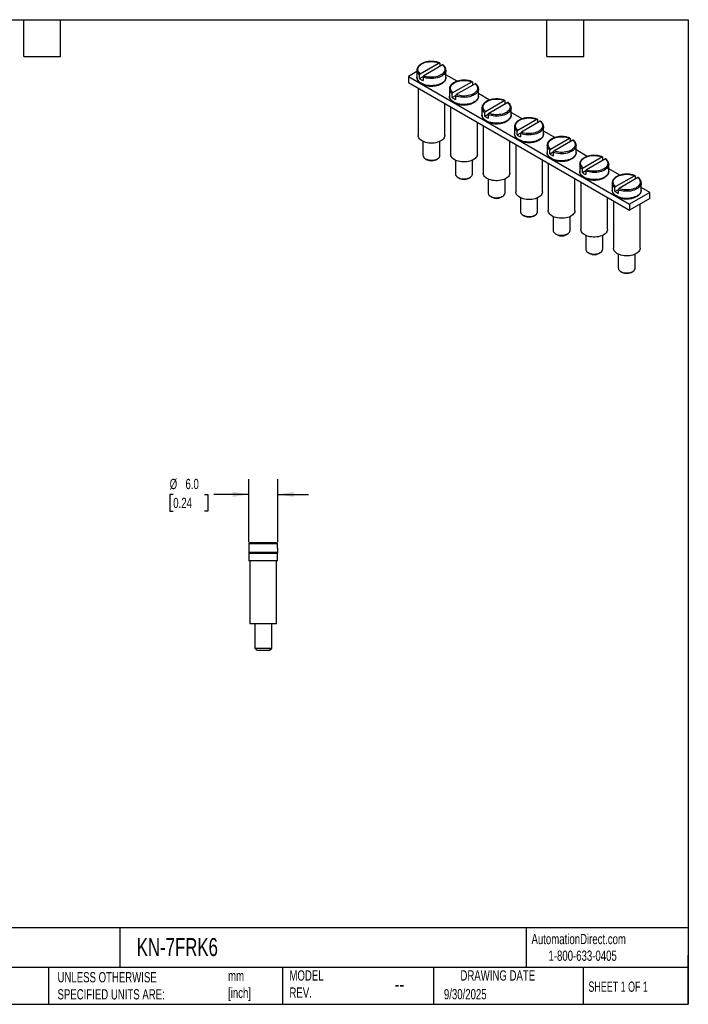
# Model space of a CAD drawing. Header units: millimetres. Extents: x 6 to 273, y 6 to 210.
# Tile 2 of 2: x 135 to 273, y 6 to 210. Entities that reach past the tile are written whole.
import ezdxf

# ---------------------------------------------------------------- set-up
doc = ezdxf.new("R2010")
doc.units = ezdxf.units.MM
doc.linetypes.add('SLD-Solid', pattern=[0])
doc.layers.add('DIMENSIONS', color=140, linetype='SLD-Solid', lineweight=25)
doc.layers.add('TEXT', color=140, linetype='SLD-Solid', lineweight=25)
doc.styles.add('SLDTEXTSTYLE0', font='TXT', dxfattribs={"width": 0.7})
doc.styles.add('SLDTEXTSTYLE1', font='TXT', dxfattribs={"width": 0.65})
doc.dimstyles.new('SLDDIMSTYLE1', dxfattribs={"dimtxt": 2.158008, "dimasz": 3.302, "dimexe": 0, "dimexo": 0.0625, "dimgap": 0.539502, "dimtad": 0, "dimtih": 1, "dimtoh": 1, "dimdec": 1, "dimrnd": 1e-09, "dimzin": 4, "dimdsep": 46, "dimtxsty": 'SLDTEXTSTYLE0', "dimsah": 1, "dimcen": 0.09, "dimadec": 0, "dimazin": 1, "dimtfac": 1, "dimtdec": 1, "dimtmove": 0, "dimatfit": 0, "dimfxl": 0, "dimfrac": 2, "dimtolj": 1, "dimtzin": 12, "dimarcsym": 0})

# ---------------------------------------------------------------- blocks, each defined once
blk = doc.blocks.new('_D_4')
at = {"layer": 'DIMENSIONS'}
for p, q in [((182.32, 101.74), (182.32, 114.75)), ((188.32, 101.74), (188.32, 114.75)), ((166.75, 111.58), (166.03, 111.58)), ((166.03, 111.58), (166.03, 108.15)), ((173.17, 111.58), (173.89, 111.58)), ((173.89, 111.58), (173.89, 108.15)), ((182.32, 111.58), (175.1, 111.58)), ((188.32, 111.58), (194.67, 111.58)), ((166.03, 108.15), (166.75, 108.15)), ((173.89, 108.15), (173.17, 108.15))]:
    blk.add_line(p, q, dxfattribs=at)
for points in [[(182.32, 111.58), (179.01, 112.09), (179.01, 111.07)], [(188.32, 111.58), (191.62, 111.07), (191.62, 112.09)]]:
    blk.add_solid(points, dxfattribs=at)
at = {"layer": 'DIMENSIONS', "char_height": 2.117, "attachment_point": 1, "style": 'SLDTEXTSTYLE0'}
for s, insert in [('%%c', (166.02, 114.79)), ('6.0', (169.28, 114.79)), ('0.24', (166.75, 110.88))]:
    blk.add_mtext(s, dxfattribs=dict(at, insert=insert))

msp = doc.modelspace()

# ---------------------------------------------------------------- linework, layer by layer
for p, q in [((217.04, 199.13), (217.04, 199.16)), ((217.74, 198.37), (221.63, 200.62)), ((222.34, 200.21), (218.44, 197.96)), ((221.78, 200.54), (221.78, 199.89)), ((217.04, 198.83), (215.3, 197.82)), ((215.3, 197.82), (260.91, 171.49)), ((215.3, 197.82), (215.3, 196.6)), ((217.04, 199.13), (217.04, 197.66)), ((217.04, 197.65), (217.04, 197.66)), ((217.59, 197.39), (217.59, 198.13)), ((217.59, 197.39), (218.32, 197.81)), ((218.3, 197.72), (218.3, 196.98)), ((223.04, 197.66), (223.04, 199.13)), ((223.04, 199.13), (223.04, 199.1)), ((225.33, 196.85), (223.04, 198.17)), ((215.3, 196.6), (260.91, 170.27)), ((217.29, 195.45), (217.29, 185.66)), ((223.76, 195.25), (223.76, 195.28)), ((223.76, 195.25), (223.76, 193.78)), ((224.45, 194.49), (228.35, 196.74)), ((229.06, 196.34), (225.16, 194.09)), ((228.49, 196.66), (228.49, 196.01)), ((229.76, 195.25), (229.75, 195.22)), ((229.76, 193.78), (229.76, 195.25)), ((223.76, 193.77), (223.76, 193.78)), ((224.31, 193.51), (224.31, 194.25)), ((224.31, 193.51), (225.04, 193.93)), ((225.02, 193.84), (225.02, 193.1)), ((232.04, 192.97), (229.76, 194.29)), ((222.79, 185.66), (222.79, 192.28)), ((224, 191.57), (224, 181.78)), ((230.47, 191.37), (230.47, 191.4)), ((230.47, 191.37), (230.47, 189.9)), ((231.17, 190.62), (235.07, 192.87)), ((235.77, 192.46), (231.88, 190.21)), ((235.21, 192.78), (235.21, 192.13)), ((236.47, 189.9), (236.47, 191.37)), ((236.47, 191.37), (236.47, 191.34)), ((230.47, 189.89), (230.47, 189.9)), ((231.03, 189.64), (231.03, 190.37)), ((231.03, 189.64), (231.75, 190.05)), ((231.73, 189.96), (231.73, 189.23)), ((238.76, 189.09), (236.47, 190.42)), ((237.89, 186.74), (241.78, 188.99)), ((229.51, 181.78), (229.51, 188.4)), ((230.72, 187.69), (230.72, 177.9)), ((237.19, 187.5), (237.19, 187.52)), ((237.19, 187.5), (237.19, 186.03)), ((242.49, 188.58), (238.6, 186.33)), ((241.93, 188.91), (241.93, 188.25)), ((243.19, 186.03), (243.19, 187.5)), ((243.19, 187.5), (243.19, 187.47)), ((237.19, 186.01), (237.19, 186.03)), ((237.74, 185.76), (237.74, 186.49)), ((237.74, 185.76), (238.47, 186.18)), ((238.45, 186.08), (238.45, 185.35)), ((245.48, 185.22), (243.19, 186.54)), ((244.61, 182.86), (248.5, 185.11)), ((248.65, 185.03), (248.65, 184.38)), ((218.29, 184.43), (218.29, 181.57)), ((221.79, 181.57), (221.79, 184.43)), ((236.22, 177.9), (236.22, 184.52)), ((237.44, 183.82), (237.44, 174.02)), ((243.91, 183.62), (243.91, 183.65)), ((243.91, 183.62), (243.91, 182.15)), ((249.21, 184.7), (245.31, 182.45)), ((249.91, 182.15), (249.91, 183.62)), ((249.91, 183.62), (249.91, 183.59)), ((218.8, 180.86), (219.15, 180.66)), ((220.92, 180.66), (221.28, 180.86)), ((243.91, 182.13), (243.91, 182.15)), ((244.46, 181.88), (244.46, 182.61)), ((244.46, 181.88), (245.19, 182.3)), ((245.17, 182.21), (245.17, 181.47)), ((252.2, 181.34), (249.91, 182.66)), ((251.32, 178.98), (255.22, 181.23)), ((255.36, 181.15), (255.36, 180.5)), ((225.01, 180.55), (225.01, 177.7)), ((228.51, 177.7), (228.51, 180.55)), ((242.94, 174.02), (242.94, 180.64)), ((244.16, 179.94), (244.16, 170.14)), ((250.63, 179.74), (250.63, 179.77)), ((250.63, 179.74), (250.63, 178.27)), ((255.93, 180.82), (252.03, 178.57)), ((256.63, 179.74), (256.62, 179.71)), ((256.63, 178.27), (256.63, 179.74)), ((225.52, 176.98), (225.87, 176.78)), ((227.64, 176.78), (227.99, 176.98)), ((250.63, 178.26), (250.63, 178.27)), ((251.18, 178), (251.18, 178.74)), ((251.18, 178), (251.91, 178.42)), ((251.89, 178.33), (251.89, 177.59)), ((258.91, 177.46), (256.63, 178.78)), ((258.04, 175.1), (261.94, 177.35)), ((262.64, 176.95), (258.75, 174.7)), ((262.08, 177.27), (262.08, 176.62)), ((231.72, 176.68), (231.72, 173.82)), ((235.22, 173.82), (235.22, 176.68)), ((249.66, 170.14), (249.66, 176.76)), ((250.88, 176.06), (250.88, 166.27)), ((257.34, 175.86), (257.34, 175.89)), ((257.34, 175.86), (257.34, 174.39)), ((257.9, 174.12), (257.9, 174.86)), ((263.34, 174.39), (263.34, 175.86)), ((263.34, 175.86), (263.34, 175.83)), ((265.08, 173.9), (263.34, 174.91)), ((232.23, 173.1), (232.59, 172.9)), ((234.36, 172.9), (234.71, 173.1)), ((238.44, 172.8), (238.44, 169.94)), ((241.94, 169.94), (241.94, 172.8)), ((256.38, 166.27), (256.38, 172.89)), ((257.34, 174.38), (257.34, 174.39)), ((257.9, 174.12), (258.62, 174.54)), ((258.6, 174.45), (258.6, 173.72)), ((265.08, 173.9), (260.91, 171.49)), ((265.08, 172.68), (265.08, 173.9)), ((257.59, 172.18), (257.59, 162.39)), ((265.08, 172.68), (260.91, 170.27)), ((260.91, 171.49), (260.91, 170.27)), ((263.09, 162.39), (263.09, 171.53)), ((238.95, 169.23), (239.31, 169.02)), ((241.07, 169.02), (241.43, 169.23)), ((245.16, 168.92), (245.16, 166.06)), ((248.66, 166.06), (248.66, 168.92)), ((245.67, 165.35), (246.02, 165.14)), ((247.79, 165.14), (248.15, 165.35)), ((251.88, 165.04), (251.88, 162.18)), ((255.38, 162.18), (255.38, 165.04)), ((252.39, 161.47), (252.74, 161.27)), ((254.51, 161.27), (254.86, 161.47)), ((258.59, 161.16), (258.59, 158.31)), ((262.09, 158.31), (262.09, 161.16)), ((259.1, 157.59), (259.46, 157.39)), ((261.23, 157.39), (261.58, 157.59)), ((182.32, 100.47), (182.32, 99.57)), ((182.36, 100.47), (182.32, 100.47)), ((182.36, 101.37), (182.36, 100.47)), ((188.27, 101.37), (182.36, 101.37)), ((188.07, 101.57), (182.56, 101.57)), ((188.27, 100.47), (188.27, 101.37)), ((188.32, 100.47), (188.27, 100.47)), ((188.32, 99.57), (188.32, 100.47)), ((188.32, 99.57), (182.32, 99.57)), ((182.37, 99.37), (182.37, 97.87)), ((188.27, 99.37), (182.37, 99.37)), ((188.27, 97.87), (182.37, 97.87)), ((182.57, 97.87), (182.57, 84.87)), ((188.07, 84.87), (188.07, 97.87)), ((188.27, 97.87), (188.27, 99.37)), ((188.07, 84.87), (182.57, 84.87)), ((183.57, 84.87), (183.57, 79.87)), ((187.07, 79.87), (187.07, 84.87)), ((183.57, 79.87), (184.07, 79.37)), ((183.57, 79.87), (187.07, 79.87)), ((186.57, 79.37), (184.07, 79.37)), ((186.57, 79.37), (187.07, 79.87))]:
    msp.add_line(p, q)
at = {"flags": 128}
for points in [[(217.74, 198.37), (217.55, 198.56), (217.4, 198.75), (217.3, 198.96), (217.25, 199.17), (217.24, 199.38), (217.29, 199.6), (217.38, 199.8), (217.52, 200), (217.71, 200.19), (217.93, 200.36), (218.19, 200.51), (218.49, 200.64), (218.81, 200.75), (219.15, 200.83), (219.51, 200.88), (219.88, 200.91), (220.25, 200.9), (220.62, 200.87), (220.97, 200.82), (221.31, 200.73), (221.63, 200.62)], [(222.34, 200.21), (222.53, 200.03), (222.68, 199.83), (222.78, 199.63), (222.83, 199.42), (222.83, 199.2), (222.79, 198.99), (222.69, 198.78), (222.55, 198.58), (222.37, 198.4), (222.14, 198.23), (221.88, 198.08), (221.59, 197.95), (221.27, 197.84), (220.92, 197.76), (220.56, 197.7), (220.2, 197.68), (219.83, 197.68), (219.46, 197.71), (219.1, 197.77), (218.76, 197.85), (218.44, 197.96)], [(223.04, 197.66), (223.02, 197.5), (222.97, 197.28), (222.86, 197.07), (222.71, 196.87), (222.52, 196.69), (222.29, 196.51), (222.02, 196.36), (221.72, 196.23), (221.4, 196.12), (221.05, 196.03), (220.69, 195.97), (220.32, 195.94), (219.94, 195.93), (219.57, 195.95), (219.2, 196), (218.85, 196.07), (218.51, 196.17), (218.2, 196.29), (217.92, 196.43), (217.67, 196.6), (217.46, 196.78), (217.28, 196.97), (217.16, 197.18), (217.07, 197.39), (217.04, 197.61), (217.04, 197.65)], [(223.04, 199.1), (223.04, 199.09), (223, 198.87), (222.92, 198.66), (222.8, 198.45), (222.63, 198.25), (222.41, 198.07), (222.16, 197.9), (221.87, 197.76), (221.55, 197.64), (221.21, 197.54), (220.85, 197.46), (220.48, 197.42), (220.1, 197.4), (219.72, 197.41), (219.34, 197.45), (218.97, 197.51), (218.62, 197.6), (218.3, 197.72)], [(224.45, 194.49), (224.26, 194.68), (224.12, 194.87), (224.02, 195.08), (223.96, 195.29), (223.96, 195.51), (224, 195.72), (224.1, 195.93), (224.24, 196.12), (224.42, 196.31), (224.65, 196.48), (224.91, 196.63), (225.21, 196.76), (225.53, 196.87), (225.87, 196.95), (226.23, 197), (226.6, 197.03), (226.97, 197.03), (227.33, 197), (227.69, 196.94), (228.03, 196.85), (228.35, 196.74)], [(229.75, 195.22), (229.75, 195.22), (229.72, 195), (229.64, 194.78), (229.52, 194.57), (229.34, 194.38), (229.13, 194.19), (228.88, 194.03), (228.59, 193.88), (228.27, 193.76), (227.93, 193.66), (227.57, 193.58), (227.2, 193.54), (226.81, 193.52), (226.43, 193.53), (226.06, 193.57), (225.69, 193.63), (225.34, 193.72), (225.02, 193.84)], [(229.06, 196.34), (229.25, 196.15), (229.39, 195.95), (229.49, 195.75), (229.55, 195.54), (229.55, 195.32), (229.51, 195.11), (229.41, 194.9), (229.27, 194.71), (229.09, 194.52), (228.86, 194.35), (228.6, 194.2), (228.31, 194.07), (227.98, 193.96), (227.64, 193.88), (227.28, 193.83), (226.91, 193.8), (226.54, 193.8), (226.18, 193.83), (225.82, 193.89), (225.48, 193.98), (225.16, 194.09)], [(229.76, 193.78), (229.74, 193.62), (229.68, 193.4), (229.58, 193.19), (229.43, 193), (229.24, 192.81), (229.01, 192.64), (228.74, 192.48), (228.44, 192.35), (228.12, 192.24), (227.77, 192.15), (227.41, 192.09), (227.04, 192.06), (226.66, 192.05), (226.29, 192.07), (225.92, 192.12), (225.56, 192.19), (225.23, 192.29), (224.92, 192.41), (224.63, 192.56), (224.38, 192.72), (224.17, 192.9), (224, 193.09), (223.87, 193.3), (223.79, 193.51), (223.76, 193.73), (223.76, 193.77)], [(231.17, 190.62), (230.98, 190.8), (230.83, 191), (230.73, 191.2), (230.68, 191.41), (230.68, 191.63), (230.72, 191.84), (230.82, 192.05), (230.96, 192.25), (231.14, 192.43), (231.37, 192.6), (231.63, 192.75), (231.92, 192.88), (232.24, 192.99), (232.59, 193.07), (232.95, 193.12), (233.31, 193.15), (233.68, 193.15), (234.05, 193.12), (234.41, 193.06), (234.75, 192.98), (235.07, 192.87)], [(236.47, 191.34), (236.47, 191.34), (236.44, 191.12), (236.36, 190.9), (236.23, 190.69), (236.06, 190.5), (235.85, 190.31), (235.59, 190.15), (235.31, 190), (234.99, 189.88), (234.65, 189.78), (234.29, 189.71), (233.91, 189.66), (233.53, 189.64), (233.15, 189.65), (232.77, 189.69), (232.41, 189.75), (232.06, 189.85), (231.73, 189.96)], [(235.77, 192.46), (235.96, 192.27), (236.11, 192.08), (236.21, 191.87), (236.26, 191.66), (236.27, 191.45), (236.22, 191.23), (236.13, 191.03), (235.99, 190.83), (235.8, 190.64), (235.58, 190.47), (235.32, 190.32), (235.02, 190.19), (234.7, 190.08), (234.36, 190), (234, 189.95), (233.63, 189.92), (233.26, 189.92), (232.89, 189.96), (232.54, 190.01), (232.2, 190.1), (231.88, 190.21)], [(236.47, 189.9), (236.46, 189.74), (236.4, 189.53), (236.3, 189.32), (236.15, 189.12), (235.95, 188.93), (235.72, 188.76), (235.46, 188.6), (235.16, 188.47), (234.83, 188.36), (234.49, 188.27), (234.13, 188.21), (233.75, 188.18), (233.38, 188.17), (233, 188.19), (232.64, 188.24), (232.28, 188.31), (231.95, 188.41), (231.63, 188.54), (231.35, 188.68), (231.1, 188.84), (230.89, 189.02), (230.72, 189.22), (230.59, 189.42), (230.51, 189.63), (230.47, 189.85), (230.47, 189.89)], [(237.89, 186.74), (237.7, 186.92), (237.55, 187.12), (237.45, 187.32), (237.4, 187.54), (237.39, 187.75), (237.44, 187.96), (237.53, 188.17), (237.67, 188.37), (237.86, 188.55), (238.08, 188.72), (238.35, 188.87), (238.64, 189), (238.96, 189.11), (239.3, 189.19), (239.66, 189.25), (240.03, 189.27), (240.4, 189.27), (240.77, 189.24), (241.13, 189.18), (241.47, 189.1), (241.78, 188.99)], [(243.19, 187.47), (243.19, 187.46), (243.16, 187.24), (243.08, 187.02), (242.95, 186.82), (242.78, 186.62), (242.56, 186.44), (242.31, 186.27), (242.02, 186.12), (241.71, 186), (241.37, 185.9), (241, 185.83), (240.63, 185.78), (240.25, 185.76), (239.87, 185.77), (239.49, 185.81), (239.13, 185.88), (238.78, 185.97), (238.45, 186.08)], [(242.49, 188.58), (242.68, 188.4), (242.83, 188.2), (242.93, 187.99), (242.98, 187.78), (242.99, 187.57), (242.94, 187.35), (242.85, 187.15), (242.71, 186.95), (242.52, 186.76), (242.3, 186.59), (242.03, 186.44), (241.74, 186.31), (241.42, 186.21), (241.08, 186.13), (240.72, 186.07), (240.35, 186.04), (239.98, 186.05), (239.61, 186.08), (239.25, 186.14), (238.91, 186.22), (238.6, 186.33)], [(222.79, 185.66), (222.78, 185.56), (222.74, 185.36), (222.65, 185.16), (222.51, 184.96), (222.33, 184.78), (222.12, 184.62), (221.86, 184.47), (221.58, 184.34), (221.27, 184.24), (220.94, 184.16), (220.59, 184.1), (220.23, 184.07), (219.87, 184.07), (219.52, 184.1), (219.17, 184.15), (218.84, 184.23), (218.52, 184.33), (218.24, 184.46), (217.98, 184.6), (217.76, 184.77), (217.58, 184.95), (217.44, 185.14), (217.34, 185.34), (217.29, 185.54), (217.29, 185.66)], [(243.19, 186.03), (243.18, 185.86), (243.12, 185.65), (243.01, 185.44), (242.86, 185.24), (242.67, 185.05), (242.44, 184.88), (242.17, 184.73), (241.88, 184.59), (241.55, 184.48), (241.21, 184.4), (240.84, 184.34), (240.47, 184.3), (240.1, 184.29), (239.72, 184.32), (239.35, 184.36), (239, 184.44), (238.66, 184.53), (238.35, 184.66), (238.07, 184.8), (237.82, 184.96), (237.61, 185.14), (237.44, 185.34), (237.31, 185.54), (237.23, 185.75), (237.19, 185.97), (237.19, 186.01)], [(244.61, 182.86), (244.42, 183.04), (244.27, 183.24), (244.17, 183.45), (244.12, 183.66), (244.11, 183.87), (244.16, 184.08), (244.25, 184.29), (244.39, 184.49), (244.58, 184.68), (244.8, 184.85), (245.06, 185), (245.36, 185.13), (245.68, 185.23), (246.02, 185.31), (246.38, 185.37), (246.75, 185.39), (247.12, 185.39), (247.49, 185.36), (247.84, 185.3), (248.18, 185.22), (248.5, 185.11)], [(249.91, 183.59), (249.91, 183.58), (249.87, 183.36), (249.79, 183.15), (249.67, 182.94), (249.5, 182.74), (249.28, 182.56), (249.03, 182.39), (248.74, 182.25), (248.42, 182.12), (248.08, 182.02), (247.72, 181.95), (247.35, 181.9), (246.97, 181.89), (246.59, 181.9), (246.21, 181.93), (245.84, 182), (245.49, 182.09), (245.17, 182.21)], [(249.21, 184.7), (249.4, 184.52), (249.55, 184.32), (249.65, 184.12), (249.7, 183.9), (249.7, 183.69), (249.66, 183.48), (249.56, 183.27), (249.42, 183.07), (249.24, 182.89), (249.01, 182.72), (248.75, 182.56), (248.46, 182.43), (248.14, 182.33), (247.79, 182.25), (247.43, 182.19), (247.07, 182.17), (246.7, 182.17), (246.33, 182.2), (245.97, 182.26), (245.63, 182.34), (245.31, 182.45)], [(218.29, 181.57), (218.3, 181.45), (218.36, 181.29), (218.47, 181.13), (218.61, 180.99), (218.8, 180.86), (219.02, 180.75), (219.27, 180.67), (219.54, 180.61), (219.82, 180.57), (220.11, 180.56), (220.4, 180.58), (220.67, 180.63), (220.93, 180.71), (221.17, 180.8), (221.37, 180.92), (221.54, 181.06), (221.67, 181.21), (221.75, 181.37), (221.79, 181.53), (221.79, 181.57)], [(229.51, 181.78), (229.5, 181.68), (229.46, 181.48), (229.36, 181.28), (229.23, 181.09), (229.05, 180.9), (228.83, 180.74), (228.58, 180.59), (228.3, 180.46), (227.99, 180.36), (227.66, 180.28), (227.31, 180.22), (226.95, 180.19), (226.59, 180.19), (226.24, 180.22), (225.89, 180.27), (225.55, 180.35), (225.24, 180.45), (224.95, 180.58), (224.7, 180.72), (224.48, 180.89), (224.3, 181.07), (224.16, 181.26), (224.06, 181.46), (224.01, 181.66), (224, 181.78)], [(249.91, 182.15), (249.89, 181.98), (249.84, 181.77), (249.73, 181.56), (249.58, 181.36), (249.39, 181.17), (249.16, 181), (248.89, 180.85), (248.59, 180.72), (248.27, 180.6), (247.92, 180.52), (247.56, 180.46), (247.19, 180.42), (246.81, 180.42), (246.44, 180.44), (246.07, 180.48), (245.72, 180.56), (245.38, 180.66), (245.07, 180.78), (244.79, 180.92), (244.54, 181.09), (244.33, 181.27), (244.15, 181.46), (244.03, 181.66), (243.94, 181.88), (243.91, 182.09), (243.91, 182.13)], [(251.32, 178.98), (251.13, 179.17), (250.99, 179.36), (250.89, 179.57), (250.83, 179.78), (250.83, 179.99), (250.88, 180.21), (250.97, 180.41), (251.11, 180.61), (251.29, 180.8), (251.52, 180.97), (251.78, 181.12), (252.08, 181.25), (252.4, 181.36), (252.74, 181.44), (253.1, 181.49), (253.47, 181.52), (253.84, 181.51), (254.2, 181.48), (254.56, 181.43), (254.9, 181.34), (255.22, 181.23)], [(256.62, 179.71), (256.62, 179.71), (256.59, 179.48), (256.51, 179.27), (256.39, 179.06), (256.21, 178.86), (256, 178.68), (255.75, 178.51), (255.46, 178.37), (255.14, 178.25), (254.8, 178.15), (254.44, 178.07), (254.07, 178.03), (253.68, 178.01), (253.3, 178.02), (252.93, 178.06), (252.56, 178.12), (252.21, 178.21), (251.89, 178.33)], [(255.93, 180.82), (256.12, 180.64), (256.26, 180.44), (256.36, 180.24), (256.42, 180.03), (256.42, 179.81), (256.38, 179.6), (256.28, 179.39), (256.14, 179.19), (255.96, 179.01), (255.73, 178.84), (255.47, 178.69), (255.18, 178.56), (254.85, 178.45), (254.51, 178.37), (254.15, 178.32), (253.78, 178.29), (253.41, 178.29), (253.05, 178.32), (252.69, 178.38), (252.35, 178.46), (252.03, 178.57)], [(225.01, 177.7), (225.02, 177.57), (225.08, 177.41), (225.18, 177.25), (225.33, 177.11), (225.52, 176.98), (225.74, 176.87), (225.99, 176.79), (226.26, 176.73), (226.54, 176.69), (226.83, 176.69), (227.11, 176.71), (227.39, 176.75), (227.65, 176.83), (227.89, 176.92), (228.09, 177.04), (228.26, 177.18), (228.39, 177.33), (228.47, 177.49), (228.5, 177.65), (228.51, 177.7)], [(236.22, 177.9), (236.22, 177.81), (236.17, 177.6), (236.08, 177.4), (235.95, 177.21), (235.77, 177.03), (235.55, 176.86), (235.3, 176.71), (235.01, 176.59), (234.7, 176.48), (234.37, 176.4), (234.03, 176.35), (233.67, 176.32), (233.31, 176.32), (232.95, 176.34), (232.6, 176.39), (232.27, 176.47), (231.96, 176.57), (231.67, 176.7), (231.42, 176.85), (231.2, 177.01), (231.01, 177.19), (230.87, 177.38), (230.78, 177.58), (230.73, 177.79), (230.72, 177.9)], [(256.63, 178.27), (256.61, 178.11), (256.55, 177.89), (256.45, 177.68), (256.3, 177.48), (256.11, 177.3), (255.88, 177.12), (255.61, 176.97), (255.31, 176.84), (254.99, 176.73), (254.64, 176.64), (254.28, 176.58), (253.91, 176.55), (253.53, 176.54), (253.16, 176.56), (252.79, 176.61), (252.43, 176.68), (252.1, 176.78), (251.79, 176.9), (251.5, 177.05), (251.25, 177.21), (251.04, 177.39), (250.87, 177.58), (250.74, 177.79), (250.66, 178), (250.63, 178.22), (250.63, 178.26)], [(258.04, 175.1), (257.85, 175.29), (257.7, 175.48), (257.6, 175.69), (257.55, 175.9), (257.55, 176.12), (257.59, 176.33), (257.69, 176.54), (257.83, 176.73), (258.01, 176.92), (258.24, 177.09), (258.5, 177.24), (258.79, 177.37), (259.11, 177.48), (259.46, 177.56), (259.82, 177.61), (260.18, 177.64), (260.55, 177.64), (260.92, 177.61), (261.28, 177.55), (261.62, 177.46), (261.94, 177.35)], [(262.64, 176.95), (262.83, 176.76), (262.98, 176.57), (263.08, 176.36), (263.13, 176.15), (263.14, 175.93), (263.09, 175.72), (263, 175.51), (262.86, 175.32), (262.67, 175.13), (262.45, 174.96), (262.19, 174.81), (261.89, 174.68), (261.57, 174.57), (261.23, 174.49), (260.87, 174.44), (260.5, 174.41), (260.13, 174.41), (259.76, 174.44), (259.41, 174.5), (259.07, 174.59), (258.75, 174.7)], [(263.34, 175.83), (263.34, 175.83), (263.31, 175.61), (263.23, 175.39), (263.1, 175.18), (262.93, 174.99), (262.72, 174.8), (262.46, 174.64), (262.18, 174.49), (261.86, 174.37), (261.52, 174.27), (261.16, 174.19), (260.78, 174.15), (260.4, 174.13), (260.02, 174.14), (259.64, 174.18), (259.28, 174.24), (258.93, 174.33), (258.6, 174.45)], [(231.72, 173.82), (231.74, 173.69), (231.8, 173.53), (231.9, 173.37), (232.05, 173.23), (232.24, 173.1), (232.46, 173), (232.7, 172.91), (232.97, 172.85), (233.26, 172.82), (233.54, 172.81), (233.83, 172.83), (234.11, 172.88), (234.37, 172.95), (234.6, 173.05), (234.81, 173.16), (234.98, 173.3), (235.1, 173.45), (235.19, 173.61), (235.22, 173.78), (235.22, 173.82)], [(242.94, 174.02), (242.94, 173.93), (242.89, 173.72), (242.8, 173.52), (242.66, 173.33), (242.49, 173.15), (242.27, 172.98), (242.02, 172.84), (241.73, 172.71), (241.42, 172.6), (241.09, 172.52), (240.74, 172.47), (240.39, 172.44), (240.03, 172.44), (239.67, 172.46), (239.32, 172.52), (238.99, 172.59), (238.68, 172.7), (238.39, 172.82), (238.13, 172.97), (237.91, 173.13), (237.73, 173.31), (237.59, 173.5), (237.5, 173.7), (237.45, 173.91), (237.44, 174.02)], [(263.34, 174.39), (263.33, 174.23), (263.27, 174.01), (263.17, 173.81), (263.02, 173.61), (262.82, 173.42), (262.59, 173.25), (262.33, 173.09), (262.03, 172.96), (261.7, 172.85), (261.36, 172.76), (261, 172.7), (260.62, 172.67), (260.25, 172.66), (259.87, 172.68), (259.51, 172.73), (259.15, 172.8), (258.82, 172.9), (258.5, 173.02), (258.22, 173.17), (257.97, 173.33), (257.76, 173.51), (257.59, 173.7), (257.46, 173.91), (257.38, 174.12), (257.34, 174.34), (257.34, 174.38)], [(238.44, 169.94), (238.45, 169.81), (238.51, 169.65), (238.62, 169.5), (238.77, 169.35), (238.95, 169.23), (239.17, 169.12), (239.42, 169.03), (239.69, 168.97), (239.97, 168.94), (240.26, 168.93), (240.55, 168.95), (240.83, 169), (241.09, 169.07), (241.32, 169.17), (241.53, 169.29), (241.69, 169.42), (241.82, 169.57), (241.9, 169.73), (241.94, 169.9), (241.94, 169.94)], [(249.66, 170.14), (249.65, 170.05), (249.61, 169.84), (249.52, 169.64), (249.38, 169.45), (249.2, 169.27), (248.99, 169.11), (248.73, 168.96), (248.45, 168.83), (248.14, 168.73), (247.81, 168.64), (247.46, 168.59), (247.1, 168.56), (246.74, 168.56), (246.39, 168.59), (246.04, 168.64), (245.71, 168.72), (245.39, 168.82), (245.11, 168.94), (244.85, 169.09), (244.63, 169.25), (244.45, 169.43), (244.31, 169.62), (244.21, 169.83), (244.16, 170.03), (244.16, 170.14)], [(245.16, 166.06), (245.17, 165.94), (245.23, 165.77), (245.34, 165.62), (245.48, 165.47), (245.67, 165.35), (245.89, 165.24), (246.14, 165.15), (246.41, 165.09), (246.69, 165.06), (246.98, 165.05), (247.27, 165.07), (247.54, 165.12), (247.8, 165.19), (248.04, 165.29), (248.24, 165.41), (248.41, 165.54), (248.54, 165.69), (248.62, 165.85), (248.66, 166.02), (248.66, 166.06)], [(256.38, 166.27), (256.37, 166.17), (256.33, 165.97), (256.23, 165.77), (256.1, 165.57), (255.92, 165.39), (255.7, 165.23), (255.45, 165.08), (255.17, 164.95), (254.86, 164.85), (254.53, 164.77), (254.18, 164.71), (253.82, 164.68), (253.46, 164.68), (253.11, 164.71), (252.76, 164.76), (252.42, 164.84), (252.11, 164.94), (251.82, 165.07), (251.57, 165.21), (251.35, 165.38), (251.17, 165.56), (251.03, 165.75), (250.93, 165.95), (250.88, 166.15), (250.88, 166.27)], [(251.88, 162.18), (251.89, 162.06), (251.95, 161.9), (252.05, 161.74), (252.2, 161.6), (252.39, 161.47), (252.61, 161.36), (252.86, 161.28), (253.13, 161.22), (253.41, 161.18), (253.7, 161.17), (253.98, 161.2), (254.26, 161.24), (254.52, 161.32), (254.76, 161.41), (254.96, 161.53), (255.13, 161.67), (255.26, 161.82), (255.34, 161.98), (255.37, 162.14), (255.38, 162.18)], [(263.09, 162.39), (263.09, 162.29), (263.04, 162.09), (262.95, 161.89), (262.82, 161.7), (262.64, 161.51), (262.42, 161.35), (262.17, 161.2), (261.88, 161.07), (261.57, 160.97), (261.24, 160.89), (260.9, 160.83), (260.54, 160.81), (260.18, 160.8), (259.82, 160.83), (259.47, 160.88), (259.14, 160.96), (258.83, 161.06), (258.54, 161.19), (258.29, 161.33), (258.07, 161.5), (257.88, 161.68), (257.74, 161.87), (257.65, 162.07), (257.6, 162.27), (257.59, 162.39)], [(258.59, 158.31), (258.61, 158.18), (258.67, 158.02), (258.77, 157.86), (258.92, 157.72), (259.11, 157.59), (259.33, 157.48), (259.57, 157.4), (259.84, 157.34), (260.13, 157.3), (260.41, 157.3), (260.7, 157.32), (260.98, 157.36), (261.24, 157.44), (261.47, 157.54), (261.68, 157.65), (261.85, 157.79), (261.97, 157.94), (262.06, 158.1), (262.09, 158.26), (262.09, 158.31)]]:
    msp.add_lwpolyline(points, dxfattribs=at)
for centre, radius, start, end in [((218.35, 199.2), 1.31, 183.001, 234.8777), ((219.34, 199.6), 2.82, 231.675, 248.3303), ((225.06, 195.32), 1.31, 183.001, 234.8777), ((226.06, 195.72), 2.82, 231.675, 248.3303), ((231.78, 191.44), 1.31, 183.001, 234.8777), ((232.78, 191.85), 2.82, 231.675, 248.3303), ((238.5, 187.56), 1.31, 183.001, 234.8777), ((239.49, 187.97), 2.82, 231.675, 248.3303), ((245.22, 183.69), 1.31, 183.001, 234.8777), ((246.21, 184.09), 2.82, 231.675, 248.3303), ((220.04, 182.32), 1.88, 241.9806, 298.0194), ((251.93, 179.81), 1.31, 183.001, 234.8777), ((252.93, 180.21), 2.82, 231.675, 248.3303), ((226.76, 178.44), 1.88, 241.9806, 298.0194), ((258.65, 175.93), 1.31, 183.001, 234.8777), ((233.47, 174.56), 1.88, 241.9806, 298.0194), ((259.65, 176.33), 2.82, 231.675, 248.3303), ((240.19, 170.68), 1.88, 241.9806, 298.0194), ((246.91, 166.8), 1.88, 241.9806, 298.0194), ((253.63, 162.93), 1.88, 241.9806, 298.0194), ((260.34, 159.05), 1.88, 241.9806, 298.0194), ((182.52, 99.57), 0.2, 180, 270), ((188.12, 99.57), 0.2, 270, 0)]:
    msp.add_arc(centre, radius, start, end)
for points, knots in [([(221.73, 200.64), (221.69, 200.65), (221.56, 200.7), (221.31, 200.78), (220.98, 200.86), (220.63, 200.91), (220.28, 200.94), (219.92, 200.95), (219.57, 200.93), (219.22, 200.88), (218.88, 200.81), (218.56, 200.72), (218.26, 200.6), (217.98, 200.47), (217.73, 200.31), (217.52, 200.13), (217.34, 199.94), (217.19, 199.73), (217.1, 199.52), (217.05, 199.32), (217.04, 199.21), (217.04, 199.16)], [0, 0, 0, 0, 0.020007, 0.075958, 0.131832, 0.18763, 0.243375, 0.299094, 0.35482, 0.410576, 0.466394, 0.522306, 0.578343, 0.634525, 0.69085, 0.747262, 0.803555, 0.859422, 0.914491, 0.968517, 1, 1, 1, 1]), ([(221.63, 200.62), (221.67, 200.64), (221.71, 200.65), (221.76, 200.62), (221.78, 200.58), (221.78, 200.54)], [0, 0, 0, 0, 0.5, 0.5, 1, 1, 1, 1]), ([(222.45, 200.22), (222.44, 200.22), (222.42, 200.24), (222.38, 200.23), (222.35, 200.22), (222.34, 200.21)], [0, 0, 0, 0, 0.352362, 0.732046, 1, 1, 1, 1]), ([(223.03, 199.1), (223.03, 199.13), (223.04, 199.23), (223.01, 199.4), (222.94, 199.62), (222.82, 199.82), (222.67, 200.02), (222.54, 200.15), (222.46, 200.21), (222.45, 200.22)], [0, 0, 0, 0, 0.072955, 0.250637, 0.428346, 0.607917, 0.790486, 0.97605, 1, 1, 1, 1]), ([(217.04, 197.64), (217.04, 197.57), (217.05, 197.43), (217.12, 197.22), (217.22, 197.01), (217.36, 196.82), (217.54, 196.63), (217.76, 196.46), (218.01, 196.31), (218.29, 196.17), (218.59, 196.06), (218.92, 195.97), (219.26, 195.9), (219.61, 195.86), (219.96, 195.84), (220.32, 195.85), (220.67, 195.88), (221.01, 195.94), (221.34, 196.02), (221.66, 196.12), (221.95, 196.25), (222.21, 196.39), (222.45, 196.56), (222.65, 196.74), (222.81, 196.94), (222.93, 197.16), (223.01, 197.37), (223.04, 197.55), (223.03, 197.66), (223.03, 197.68)], [0, 0, 0, 0, 0.034458, 0.070573, 0.106982, 0.143967, 0.181581, 0.219684, 0.258069, 0.296559, 0.335027, 0.37344, 0.411796, 0.450106, 0.488388, 0.526663, 0.56495, 0.603267, 0.641637, 0.680081, 0.718619, 0.757259, 0.795987, 0.834721, 0.873286, 0.911442, 0.94895, 0.985739, 1, 1, 1, 1]), ([(217.59, 198.13), (217.59, 198.17), (217.61, 198.22), (217.66, 198.31), (217.7, 198.35), (217.74, 198.37)], [0, 0, 0, 0, 0.5, 0.5, 1, 1, 1, 1]), ([(218.44, 197.96), (218.41, 197.94), (218.37, 197.9), (218.32, 197.81), (218.3, 197.76), (218.3, 197.72)], [0, 0, 0, 0, 0.5, 0.5, 1, 1, 1, 1]), ([(228.44, 196.76), (228.41, 196.77), (228.27, 196.83), (228.02, 196.9), (227.69, 196.98), (227.35, 197.04), (227, 197.07), (226.64, 197.07), (226.28, 197.05), (225.94, 197), (225.6, 196.93), (225.28, 196.84), (224.98, 196.73), (224.7, 196.59), (224.45, 196.43), (224.23, 196.25), (224.05, 196.06), (223.91, 195.85), (223.82, 195.64), (223.76, 195.45), (223.76, 195.33), (223.76, 195.28)], [0, 0, 0, 0, 0.020007, 0.075958, 0.131832, 0.18763, 0.243375, 0.299094, 0.35482, 0.410576, 0.466394, 0.522306, 0.578343, 0.634525, 0.69085, 0.747262, 0.803555, 0.859422, 0.914491, 0.968517, 1, 1, 1, 1]), ([(228.35, 196.74), (228.39, 196.77), (228.42, 196.77), (228.48, 196.74), (228.49, 196.71), (228.49, 196.66)], [0, 0, 0, 0, 0.5, 0.5, 1, 1, 1, 1]), ([(229.17, 196.34), (229.16, 196.35), (229.14, 196.36), (229.1, 196.35), (229.07, 196.34), (229.06, 196.34)], [0, 0, 0, 0, 0.352362, 0.732046, 1, 1, 1, 1]), ([(229.75, 195.22), (229.75, 195.25), (229.76, 195.35), (229.73, 195.53), (229.66, 195.74), (229.54, 195.94), (229.39, 196.14), (229.26, 196.27), (229.18, 196.33), (229.17, 196.34)], [0, 0, 0, 0, 0.072955, 0.250637, 0.428346, 0.607917, 0.790486, 0.97605, 1, 1, 1, 1]), ([(223.76, 193.77), (223.76, 193.7), (223.77, 193.55), (223.83, 193.34), (223.94, 193.14), (224.08, 192.94), (224.26, 192.75), (224.48, 192.58), (224.73, 192.43), (225.01, 192.29), (225.31, 192.18), (225.64, 192.09), (225.97, 192.02), (226.32, 191.98), (226.68, 191.96), (227.03, 191.97), (227.39, 192), (227.73, 192.06), (228.06, 192.14), (228.37, 192.24), (228.66, 192.37), (228.93, 192.52), (229.16, 192.68), (229.36, 192.87), (229.53, 193.07), (229.65, 193.28), (229.72, 193.5), (229.76, 193.67), (229.75, 193.78), (229.75, 193.81)], [0, 0, 0, 0, 0.034458, 0.070573, 0.106982, 0.143967, 0.181581, 0.219684, 0.258069, 0.296559, 0.335027, 0.37344, 0.411796, 0.450106, 0.488388, 0.526663, 0.56495, 0.603267, 0.641637, 0.680081, 0.718619, 0.757259, 0.795987, 0.834721, 0.873286, 0.911442, 0.94895, 0.985739, 1, 1, 1, 1]), ([(224.31, 194.25), (224.31, 194.29), (224.33, 194.34), (224.38, 194.43), (224.42, 194.47), (224.45, 194.49)], [0, 0, 0, 0, 0.5, 0.5, 1, 1, 1, 1]), ([(225.16, 194.09), (225.12, 194.06), (225.09, 194.03), (225.03, 193.93), (225.02, 193.88), (225.02, 193.84)], [0, 0, 0, 0, 0.5, 0.5, 1, 1, 1, 1]), ([(235.16, 192.88), (235.12, 192.89), (234.99, 192.95), (234.74, 193.03), (234.41, 193.1), (234.07, 193.16), (233.71, 193.19), (233.36, 193.19), (233, 193.17), (232.65, 193.13), (232.32, 193.06), (232, 192.96), (231.69, 192.85), (231.42, 192.71), (231.17, 192.55), (230.95, 192.38), (230.77, 192.18), (230.63, 191.98), (230.53, 191.76), (230.48, 191.57), (230.48, 191.45), (230.48, 191.41)], [0, 0, 0, 0, 0.020007, 0.075958, 0.131832, 0.18763, 0.243375, 0.299094, 0.35482, 0.410576, 0.466394, 0.522306, 0.578343, 0.634525, 0.69085, 0.747262, 0.803555, 0.859422, 0.914491, 0.968517, 1, 1, 1, 1]), ([(235.07, 192.87), (235.1, 192.89), (235.14, 192.89), (235.19, 192.86), (235.21, 192.83), (235.21, 192.78)], [0, 0, 0, 0, 0.5, 0.5, 1, 1, 1, 1]), ([(235.88, 192.46), (235.87, 192.47), (235.85, 192.48), (235.81, 192.48), (235.79, 192.46), (235.77, 192.46)], [0, 0, 0, 0, 0.352362, 0.732046, 1, 1, 1, 1]), ([(236.47, 191.34), (236.47, 191.37), (236.48, 191.47), (236.44, 191.65), (236.37, 191.86), (236.26, 192.07), (236.11, 192.26), (235.97, 192.39), (235.89, 192.45), (235.89, 192.46)], [0, 0, 0, 0, 0.072955, 0.250637, 0.428346, 0.607917, 0.790486, 0.97605, 1, 1, 1, 1]), ([(230.47, 189.89), (230.48, 189.82), (230.49, 189.68), (230.55, 189.46), (230.66, 189.26), (230.8, 189.06), (230.98, 188.88), (231.2, 188.7), (231.45, 188.55), (231.73, 188.42), (232.03, 188.3), (232.35, 188.21), (232.69, 188.14), (233.04, 188.1), (233.4, 188.08), (233.75, 188.09), (234.1, 188.12), (234.45, 188.18), (234.78, 188.26), (235.09, 188.36), (235.38, 188.49), (235.65, 188.64), (235.88, 188.8), (236.08, 188.99), (236.24, 189.19), (236.37, 189.4), (236.44, 189.62), (236.48, 189.8), (236.47, 189.9), (236.47, 189.93)], [0, 0, 0, 0, 0.034458, 0.070573, 0.106982, 0.143967, 0.181581, 0.219684, 0.258069, 0.296559, 0.335027, 0.37344, 0.411796, 0.450106, 0.488388, 0.526663, 0.56495, 0.603267, 0.641637, 0.680081, 0.718619, 0.757259, 0.795987, 0.834721, 0.873286, 0.911442, 0.94895, 0.985739, 1, 1, 1, 1]), ([(231.03, 190.37), (231.03, 190.41), (231.04, 190.46), (231.1, 190.56), (231.13, 190.59), (231.17, 190.62)], [0, 0, 0, 0, 0.5, 0.5, 1, 1, 1, 1]), ([(231.88, 190.21), (231.84, 190.19), (231.8, 190.15), (231.75, 190.06), (231.73, 190.01), (231.73, 189.96)], [0, 0, 0, 0, 0.5, 0.5, 1, 1, 1, 1]), ([(241.88, 189), (241.84, 189.02), (241.71, 189.07), (241.46, 189.15), (241.13, 189.23), (240.78, 189.28), (240.43, 189.31), (240.07, 189.31), (239.72, 189.29), (239.37, 189.25), (239.03, 189.18), (238.71, 189.09), (238.41, 188.97), (238.13, 188.83), (237.89, 188.67), (237.67, 188.5), (237.49, 188.3), (237.35, 188.1), (237.25, 187.88), (237.2, 187.69), (237.2, 187.57), (237.2, 187.53)], [0, 0, 0, 0, 0.020007, 0.075958, 0.131832, 0.18763, 0.243375, 0.299094, 0.35482, 0.410576, 0.466394, 0.522306, 0.578343, 0.634525, 0.69085, 0.747262, 0.803555, 0.859422, 0.914491, 0.968517, 1, 1, 1, 1]), ([(241.78, 188.99), (241.82, 189.01), (241.86, 189.01), (241.91, 188.98), (241.93, 188.95), (241.93, 188.91)], [0, 0, 0, 0, 0.5, 0.5, 1, 1, 1, 1]), ([(242.6, 188.58), (242.59, 188.59), (242.57, 188.6), (242.53, 188.6), (242.5, 188.58), (242.49, 188.58)], [0, 0, 0, 0, 0.352362, 0.732046, 1, 1, 1, 1]), ([(243.18, 187.46), (243.19, 187.49), (243.19, 187.6), (243.16, 187.77), (243.09, 187.98), (242.98, 188.19), (242.82, 188.38), (242.69, 188.51), (242.61, 188.58), (242.6, 188.58)], [0, 0, 0, 0, 0.0729553, 0.2506371, 0.4283462, 0.6079167, 0.7904863, 0.9760503, 1, 1, 1, 1]), ([(237.19, 186.01), (237.2, 185.94), (237.2, 185.8), (237.27, 185.59), (237.37, 185.38), (237.52, 185.18), (237.7, 185), (237.91, 184.83), (238.16, 184.67), (238.44, 184.54), (238.75, 184.42), (239.07, 184.33), (239.41, 184.27), (239.76, 184.22), (240.11, 184.21), (240.47, 184.21), (240.82, 184.24), (241.17, 184.3), (241.5, 184.38), (241.81, 184.49), (242.1, 184.61), (242.36, 184.76), (242.6, 184.93), (242.8, 185.11), (242.96, 185.31), (243.08, 185.52), (243.16, 185.74), (243.19, 185.92), (243.19, 186.02), (243.18, 186.05)], [0, 0, 0, 0, 0.034458, 0.070573, 0.106982, 0.143967, 0.181581, 0.219684, 0.258069, 0.296559, 0.335027, 0.37344, 0.411796, 0.450106, 0.488388, 0.526663, 0.56495, 0.603267, 0.641637, 0.680081, 0.718619, 0.757259, 0.795987, 0.834721, 0.873286, 0.911442, 0.94895, 0.985739, 1, 1, 1, 1]), ([(237.74, 186.49), (237.74, 186.54), (237.76, 186.59), (237.81, 186.68), (237.85, 186.72), (237.89, 186.74)], [0, 0, 0, 0, 0.5, 0.5, 1, 1, 1, 1]), ([(238.6, 186.33), (238.56, 186.31), (238.52, 186.27), (238.47, 186.18), (238.45, 186.13), (238.45, 186.08)], [0, 0, 0, 0, 0.5, 0.5, 1, 1, 1, 1]), ([(248.6, 185.12), (248.56, 185.14), (248.43, 185.19), (248.18, 185.27), (247.85, 185.35), (247.5, 185.4), (247.15, 185.43), (246.79, 185.44), (246.44, 185.42), (246.09, 185.37), (245.75, 185.3), (245.43, 185.21), (245.13, 185.09), (244.85, 184.95), (244.6, 184.8), (244.39, 184.62), (244.21, 184.43), (244.06, 184.22), (243.97, 184), (243.92, 183.81), (243.91, 183.69), (243.91, 183.65)], [0, 0, 0, 0, 0.020007, 0.075958, 0.131832, 0.18763, 0.243375, 0.299094, 0.35482, 0.410576, 0.466394, 0.522306, 0.578343, 0.634525, 0.69085, 0.747262, 0.803555, 0.859422, 0.914491, 0.968517, 1, 1, 1, 1]), ([(248.5, 185.11), (248.54, 185.13), (248.58, 185.14), (248.63, 185.11), (248.65, 185.07), (248.65, 185.03)], [0, 0, 0, 0, 0.5, 0.5, 1, 1, 1, 1]), ([(249.32, 184.71), (249.31, 184.71), (249.29, 184.72), (249.25, 184.72), (249.22, 184.71), (249.21, 184.7)], [0, 0, 0, 0, 0.352362, 0.732046, 1, 1, 1, 1]), ([(249.9, 183.59), (249.9, 183.62), (249.91, 183.72), (249.88, 183.89), (249.81, 184.11), (249.69, 184.31), (249.54, 184.5), (249.41, 184.63), (249.33, 184.7), (249.32, 184.71)], [0, 0, 0, 0, 0.072955, 0.250637, 0.428346, 0.607917, 0.790486, 0.97605, 1, 1, 1, 1]), ([(243.91, 182.13), (243.91, 182.06), (243.92, 181.92), (243.99, 181.71), (244.09, 181.5), (244.23, 181.31), (244.42, 181.12), (244.63, 180.95), (244.88, 180.79), (245.16, 180.66), (245.46, 180.55), (245.79, 180.46), (246.13, 180.39), (246.48, 180.35), (246.83, 180.33), (247.19, 180.33), (247.54, 180.37), (247.88, 180.42), (248.21, 180.5), (248.53, 180.61), (248.82, 180.73), (249.08, 180.88), (249.32, 181.05), (249.52, 181.23), (249.68, 181.43), (249.8, 181.64), (249.88, 181.86), (249.91, 182.04), (249.9, 182.14), (249.9, 182.17)], [0, 0, 0, 0, 0.034458, 0.070573, 0.106982, 0.143967, 0.181581, 0.219684, 0.258069, 0.296559, 0.335027, 0.37344, 0.411796, 0.450106, 0.488388, 0.526663, 0.56495, 0.603267, 0.641637, 0.680081, 0.718619, 0.757259, 0.795987, 0.834721, 0.873286, 0.911442, 0.94895, 0.985739, 1, 1, 1, 1]), ([(244.46, 182.61), (244.46, 182.66), (244.48, 182.71), (244.53, 182.8), (244.57, 182.84), (244.61, 182.86)], [0, 0, 0, 0, 0.5, 0.5, 1, 1, 1, 1]), ([(245.31, 182.45), (245.28, 182.43), (245.24, 182.39), (245.19, 182.3), (245.17, 182.25), (245.17, 182.21)], [0, 0, 0, 0, 0.5, 0.5, 1, 1, 1, 1]), ([(255.31, 181.25), (255.28, 181.26), (255.14, 181.31), (254.89, 181.39), (254.56, 181.47), (254.22, 181.52), (253.87, 181.55), (253.51, 181.56), (253.15, 181.54), (252.81, 181.49), (252.47, 181.42), (252.15, 181.33), (251.85, 181.21), (251.57, 181.08), (251.32, 180.92), (251.1, 180.74), (250.92, 180.55), (250.78, 180.34), (250.69, 180.13), (250.63, 179.93), (250.63, 179.82), (250.63, 179.77)], [0, 0, 0, 0, 0.020007, 0.075958, 0.131832, 0.18763, 0.243375, 0.299094, 0.35482, 0.410576, 0.466394, 0.522306, 0.578343, 0.634525, 0.69085, 0.747262, 0.803555, 0.859422, 0.914491, 0.968517, 1, 1, 1, 1]), ([(255.22, 181.23), (255.26, 181.25), (255.29, 181.26), (255.35, 181.23), (255.36, 181.19), (255.36, 181.15)], [0, 0, 0, 0, 0.5, 0.5, 1, 1, 1, 1]), ([(251.18, 178.74), (251.18, 178.78), (251.2, 178.83), (251.25, 178.92), (251.29, 178.96), (251.32, 178.98)], [0, 0, 0, 0, 0.5, 0.5, 1, 1, 1, 1]), ([(256.04, 180.83), (256.03, 180.83), (256.01, 180.85), (255.97, 180.84), (255.94, 180.83), (255.93, 180.82)], [0, 0, 0, 0, 0.352362, 0.732046, 1, 1, 1, 1]), ([(256.62, 179.71), (256.62, 179.74), (256.63, 179.84), (256.6, 180.02), (256.53, 180.23), (256.41, 180.43), (256.26, 180.63), (256.13, 180.76), (256.05, 180.82), (256.04, 180.83)], [0, 0, 0, 0, 0.072955, 0.250637, 0.428346, 0.607917, 0.790486, 0.97605, 1, 1, 1, 1]), ([(250.63, 178.25), (250.63, 178.18), (250.64, 178.04), (250.7, 177.83), (250.81, 177.62), (250.95, 177.43), (251.13, 177.24), (251.35, 177.07), (251.6, 176.92), (251.88, 176.78), (252.18, 176.67), (252.51, 176.58), (252.84, 176.51), (253.19, 176.47), (253.55, 176.45), (253.9, 176.46), (254.26, 176.49), (254.6, 176.55), (254.93, 176.63), (255.24, 176.73), (255.53, 176.86), (255.8, 177), (256.03, 177.17), (256.23, 177.35), (256.4, 177.55), (256.52, 177.77), (256.59, 177.98), (256.63, 178.16), (256.62, 178.27), (256.62, 178.29)], [0, 0, 0, 0, 0.034458, 0.070573, 0.106982, 0.143967, 0.181581, 0.219684, 0.258069, 0.296559, 0.335027, 0.37344, 0.411796, 0.450106, 0.488388, 0.526663, 0.56495, 0.603267, 0.641637, 0.680081, 0.718619, 0.757259, 0.795987, 0.834721, 0.873286, 0.911442, 0.94895, 0.985739, 1, 1, 1, 1]), ([(252.03, 178.57), (251.99, 178.55), (251.96, 178.51), (251.9, 178.42), (251.89, 178.37), (251.89, 178.33)], [0, 0, 0, 0, 0.5, 0.5, 1, 1, 1, 1]), ([(262.03, 177.37), (261.99, 177.38), (261.86, 177.44), (261.61, 177.51), (261.28, 177.59), (260.94, 177.65), (260.58, 177.68), (260.23, 177.68), (259.87, 177.66), (259.52, 177.61), (259.19, 177.54), (258.87, 177.45), (258.56, 177.34), (258.29, 177.2), (258.04, 177.04), (257.82, 176.86), (257.64, 176.67), (257.5, 176.46), (257.4, 176.25), (257.35, 176.06), (257.35, 175.94), (257.35, 175.89)], [0, 0, 0, 0, 0.020007, 0.075958, 0.131832, 0.18763, 0.243375, 0.299094, 0.35482, 0.410576, 0.466394, 0.522306, 0.578343, 0.634525, 0.69085, 0.747262, 0.803555, 0.859422, 0.914491, 0.968517, 1, 1, 1, 1]), ([(261.94, 177.35), (261.97, 177.38), (262.01, 177.38), (262.06, 177.35), (262.08, 177.32), (262.08, 177.27)], [0, 0, 0, 0, 0.5, 0.5, 1, 1, 1, 1]), ([(262.76, 176.95), (262.74, 176.96), (262.72, 176.97), (262.68, 176.96), (262.66, 176.95), (262.64, 176.95)], [0, 0, 0, 0, 0.352362, 0.732046, 1, 1, 1, 1]), ([(263.34, 175.83), (263.34, 175.86), (263.35, 175.96), (263.31, 176.14), (263.24, 176.35), (263.13, 176.55), (262.98, 176.75), (262.84, 176.88), (262.76, 176.94), (262.76, 176.95)], [0, 0, 0, 0, 0.072955, 0.250637, 0.428346, 0.607917, 0.790486, 0.97605, 1, 1, 1, 1]), ([(257.9, 174.86), (257.9, 174.9), (257.91, 174.95), (257.97, 175.04), (258, 175.08), (258.04, 175.1)], [0, 0, 0, 0, 0.5, 0.5, 1, 1, 1, 1]), ([(257.34, 174.38), (257.35, 174.31), (257.36, 174.16), (257.42, 173.95), (257.53, 173.75), (257.67, 173.55), (257.85, 173.36), (258.07, 173.19), (258.32, 173.04), (258.6, 172.9), (258.9, 172.79), (259.22, 172.7), (259.56, 172.63), (259.91, 172.59), (260.27, 172.57), (260.62, 172.58), (260.97, 172.61), (261.32, 172.67), (261.65, 172.75), (261.96, 172.85), (262.25, 172.98), (262.52, 173.13), (262.75, 173.29), (262.95, 173.48), (263.11, 173.68), (263.24, 173.89), (263.31, 174.11), (263.35, 174.29), (263.34, 174.39), (263.34, 174.42)], [0, 0, 0, 0, 0.034458, 0.070573, 0.106982, 0.143967, 0.181581, 0.219684, 0.258069, 0.296559, 0.335027, 0.37344, 0.411796, 0.450106, 0.488388, 0.526663, 0.56495, 0.603267, 0.641637, 0.680081, 0.718619, 0.757259, 0.795987, 0.834721, 0.873286, 0.911442, 0.94895, 0.985739, 1, 1, 1, 1]), ([(258.75, 174.7), (258.71, 174.67), (258.67, 174.64), (258.62, 174.55), (258.6, 174.49), (258.6, 174.45)], [0, 0, 0, 0, 0.5, 0.5, 1, 1, 1, 1]), ([(182.56, 101.57), (182.51, 101.57), (182.46, 101.54), (182.38, 101.47), (182.36, 101.42), (182.36, 101.37)], [0, 0, 0, 0, 0.5, 0.5, 1, 1, 1, 1]), ([(188.27, 101.37), (188.27, 101.42), (188.25, 101.47), (188.18, 101.54), (188.12, 101.57), (188.07, 101.57)], [0, 0, 0, 0, 0.5, 0.5, 1, 1, 1, 1])]:
    msp.add_open_spline(points, degree=3, knots=knots)
at = {"layer": 'TEXT'}
for p, q in [((6.35, 209.55), (273.05, 209.55)), ((135.89, 201.93), (135.89, 209.55)), ((143.51, 201.93), (143.51, 209.55)), ((243.84, 201.93), (243.84, 209.55)), ((251.46, 201.93), (251.46, 209.55)), ((273.05, 209.55), (273.05, 6.35)), ((135.89, 201.93), (143.51, 201.93)), ((243.84, 201.93), (251.46, 201.93)), ((273.05, 22.13), (6.35, 22.13)), ((155.76, 22.13), (155.76, 13.97)), ((239.58, 22.13), (239.58, 13.97)), ((273.05, 6.35), (273.05, 16.51)), ((273.05, 13.97), (6.35, 13.97)), ((141, 13.97), (141, 6.35)), ((189.3, 13.97), (189.3, 6.35)), ((220.47, 13.97), (220.47, 6.35)), ((251.35, 13.97), (251.35, 6.35)), ((6.35, 6.35), (273.05, 6.35))]:
    msp.add_line(p, q, dxfattribs=at)

# ---------------------------------------------------------------- texts
for s, insert, char_height, attachment_point, style in [('AutomationDirect.com', (240.69, 20.88), 2.1167, 1, 'SLDTEXTSTYLE0'), ('KN-7FRK6', (159.21, 20.01), 3.704, 1, 'SLDTEXTSTYLE0'), ('1-800-633-0405', (244.19, 17.44), 2.1167, 1, 'SLDTEXTSTYLE0'), ('UNLESS OTHERWISE ^JSPECIFIED UNITS ARE:', (142.87, 13), 2.1167, 1, 'SLDTEXTSTYLE0'), ('mm^J[inch]', (178.06, 13.3), 2.117, 1, 'SLDTEXTSTYLE0'), ('MODEL ^JREV.', (190.73, 13.36), 2.1167, 1, 'SLDTEXTSTYLE0'), ('DRAWING DATE', (233.73, 13.36), 2.1167, 2, 'SLDTEXTSTYLE0'), ('--', (212.43, 12.11), 3.175, 1, 'SLDTEXTSTYLE0'), ('SHEET 1 OF 1', (252.44, 11.05), 2.1167, 1, 'SLDTEXTSTYLE1'), ('9/30/2025', (222.61, 9.5), 2.117, 1, 'SLDTEXTSTYLE0')]:
    msp.add_mtext(s, dxfattribs=dict(at, insert=insert, char_height=char_height, attachment_point=attachment_point, style=style))

# ---------------------------------------------------------------- dimensions: what is measured, and where the dimension line sits
at = {"layer": 'DIMENSIONS'}
dim = msp.add_linear_dim(base=(182.32, 111.58), p1=(188.32, 100.47), p2=(182.32, 100.47), text='%%c<>', dimstyle='SLDDIMSTYLE1', dxfattribs=at)
dim.commit()
dim.dimension.update_dxf_attribs({"geometry": '_D_4', "text_midpoint": (169.96, 111.58), "dimtype": 160})

doc.saveas('drawing.dxf')
